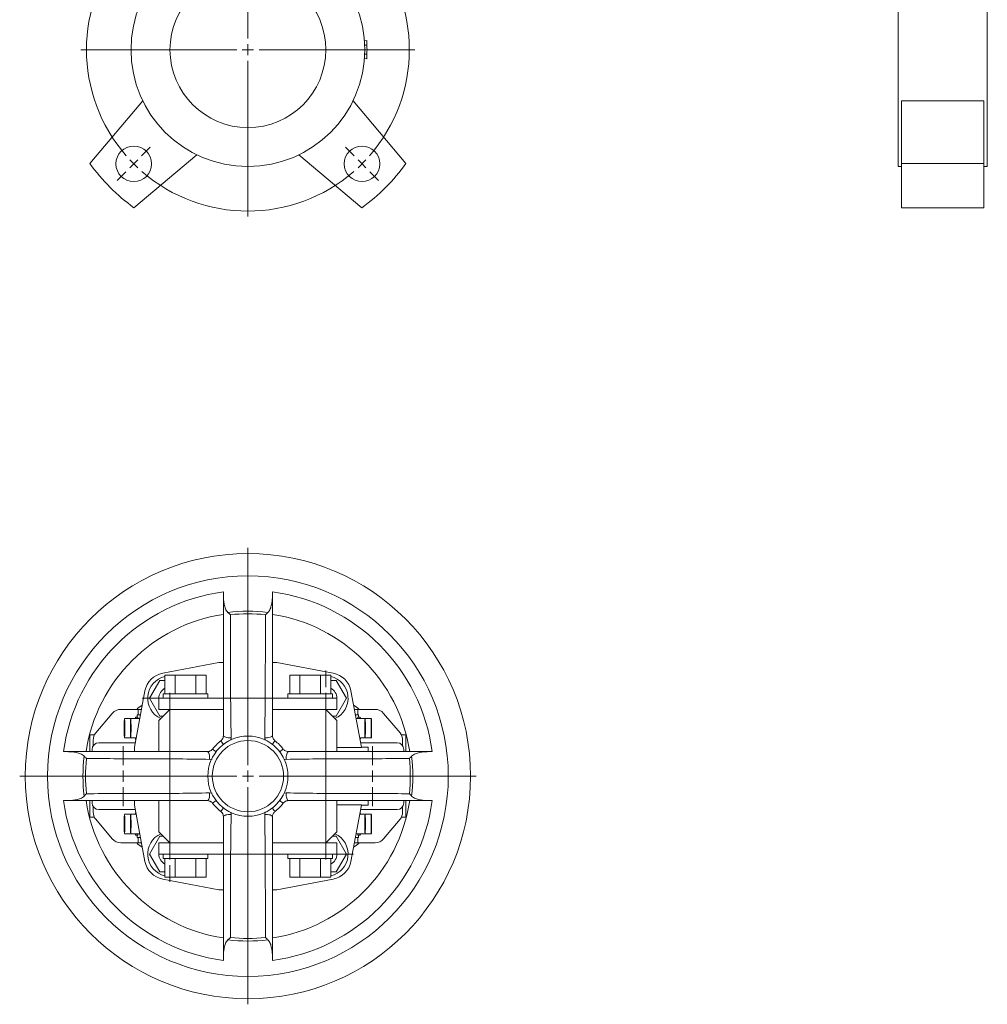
# Model space of a CAD drawing. Header units: millimetres. Extents: x -60 to 455, y -13 to 1232.
# Tile 1 of 6: x -60 to 375, y -13 to 429. Entities that reach past the tile are written whole.
import ezdxf

# ---------------------------------------------------------------- set-up
doc = ezdxf.new("R2010")
doc.units = ezdxf.units.MM

# ---------------------------------------------------------------- blocks, each defined once
blk = doc.blocks.new('SW_CENTERMARKSYMBOL_0')
at = {"color": 0, "linetype": 'Continuous', "lineweight": 0}
for p, q in [((-51.27, -46.27), (-51.27, 23.73)), ((-106.07, 3.54), (-109.96, 7.42)), ((3.54, 3.54), (7.42, 7.42)), ((-102.53, 0), (-104.3, 1.77)), ((-102.53, 0), (-100.76, -1.77)), ((0, 0), (-1.77, -1.77)), ((0, 0), (1.77, 1.77)), ((-98.99, -3.54), (-95.11, -7.42)), ((-3.54, -3.54), (-7.42, -7.42)), ((-56.27, -51.27), (-126.27, -51.27)), ((-51.27, -51.27), (-53.77, -51.27)), ((-51.27, -51.27), (-51.27, -48.77)), ((-51.27, -51.27), (-51.27, -53.77)), ((-51.27, -51.27), (-48.77, -51.27)), ((-46.27, -51.27), (23.73, -51.27)), ((-51.27, -56.27), (-51.27, -126.27)), ((-98.99, -98.99), (-95.11, -95.11)), ((-3.54, -98.99), (-7.42, -95.11)), ((-102.53, -102.53), (-100.76, -100.76)), ((0, -102.53), (-1.77, -100.76)), ((-106.07, -106.07), (-109.96, -109.96)), ((-102.53, -102.53), (-104.3, -104.3)), ((0, -102.53), (1.77, -104.3)), ((3.54, -106.07), (7.42, -109.96))]:
    blk.add_line(p, q, dxfattribs=at)
for start, end in [(48.9514, 131.0486), (135, 136.9757), (133.0243, 135), (45, 46.9757), (43.0243, 45), (138.9514, 221.0486), (318.9514, 41.0486), (223.0243, 225), (315, 316.9757), (225, 226.9757), (228.9514, 311.0486), (313.0243, 315)]:
    blk.add_arc((-51.27, -51.27), 72.5, start, end, dxfattribs=at)
blk = doc.blocks.new('SW_CENTERMARKSYMBOL_8')
at = {"color": 0, "linetype": 'Continuous', "lineweight": 0}
for p, q in [((0, 5), (0, 102.5)), ((-5, 0), (-102.5, 0)), ((0, 0), (-2.5, 0)), ((0, 0), (0, 2.5)), ((0, 0), (0, -2.5)), ((0, 0), (2.5, 0)), ((5, 0), (102.5, 0)), ((0, -5), (0, -102.5))]:
    blk.add_line(p, q, dxfattribs=at)
blk = doc.blocks.new('SW_CENTERMARKSYMBOL_9')
at = {"color": 0, "linetype": 'Continuous', "lineweight": 0}
for p, q in [((0, 5), (0, 13.5)), ((-5, 0), (-13.5, 0)), ((0, 0), (-2.5, 0)), ((0, 0), (0, 2.5)), ((0, 0), (0, -2.5)), ((0, 0), (2.5, 0)), ((5, 0), (13.5, 0)), ((0, -5), (0, -13.5))]:
    blk.add_line(p, q, dxfattribs=at)
blk = doc.blocks.new('SW_CENTERMARKSYMBOL_10')
at = {"color": 0, "linetype": 'Continuous', "lineweight": 0}
for p, q in [((0, 5), (0, 13.5)), ((-5, 0), (-13.5, 0)), ((0, 0), (-2.5, 0)), ((0, 0), (0, 2.5)), ((0, 0), (0, -2.5)), ((0, 0), (2.5, 0)), ((5, 0), (13.5, 0)), ((0, -5), (0, -13.5))]:
    blk.add_line(p, q, dxfattribs=at)
blk = doc.blocks.new('SW_CENTERMARKSYMBOL_11')
at = {"color": 0, "linetype": 'Continuous', "lineweight": 0}
for p, q in [((70, 75), (70, 82.5)), ((0, 70), (0, 72.5)), ((70, 70), (70, 72.5)), ((-5, 70), (-12.5, 70)), ((0, 70), (-2.5, 70)), ((0, 70), (0, 67.5)), ((0, 70), (2.5, 70)), ((5, 70), (65, 70)), ((65, 70), (57.5, 70)), ((70, 70), (67.5, 70)), ((70, 70), (70, 67.5)), ((70, 70), (72.5, 70)), ((0, 65), (0, 57.5)), ((0, 65), (0, 5)), ((70, 65), (70, 5)), ((70, 5), (70, 12.5)), ((0, 0), (-2.5, 0)), ((0, 0), (0, 2.5)), ((0, 0), (0, -2.5)), ((0, 0), (2.5, 0)), ((5, 0), (12.5, 0)), ((5, 0), (65, 0)), ((70, 0), (67.5, 0)), ((70, 0), (70, 2.5)), ((70, 0), (70, -2.5)), ((70, 0), (72.5, 0)), ((75, 0), (82.5, 0)), ((0, -5), (0, -12.5))]:
    blk.add_line(p, q, dxfattribs=at)

msp = doc.modelspace()

# ---------------------------------------------------------------- linework, layer by layer
at = {"color": 7, "linetype": 'Continuous', "lineweight": 15}
for p, q in [((334.89, 415.45), (334.89, 467.95)), ((374.89, 415.45), (374.89, 467.95)), ((95.13, 419.45), (96.12, 419.53)), ((95.24, 417.45), (96.24, 417.49)), ((95.13, 411.46), (96.12, 411.38)), ((95.24, 413.45), (96.24, 413.42)), ((334.89, 362.95), (334.89, 415.45)), ((374.89, 362.95), (374.89, 415.45)), ((-4.47, 392.56), (-28.2, 364.28)), ((113.75, 364.28), (90.02, 392.56)), ((373.39, 392.56), (336.39, 392.56)), ((336.39, 392.56), (336.39, 364.28)), ((373.39, 392.56), (373.39, 364.28)), ((-8.4, 344.48), (19.88, 368.21)), ((65.67, 368.21), (93.95, 344.48)), ((334.89, 362.95), (336.39, 362.95)), ((373.39, 364.28), (336.39, 364.28)), ((336.39, 364.28), (336.39, 344.48)), ((373.39, 364.28), (373.39, 344.48)), ((373.39, 362.95), (374.89, 362.95)), ((373.39, 344.48), (336.39, 344.48)), ((31.78, 171.87), (31.78, 169.94)), ((31.78, 171.87), (31.78, 170.11)), ((31.78, 169.3), (31.78, 170.11)), ((31.78, 166.82), (31.78, 169.3)), ((53.78, 169.94), (53.78, 171.87)), ((53.78, 170.11), (53.78, 171.87)), ((53.78, 170.11), (53.78, 169.3)), ((53.78, 169.3), (53.78, 166.82)), ((29.78, 140.1), (4.5, 135.36)), ((31.78, 140.1), (29.78, 140.1)), ((55.78, 140.1), (53.78, 140.1)), ((81.05, 135.36), (55.78, 140.1)), ((5.54, 134.5), (5.54, 126.1)), ((10.16, 134.5), (5.54, 134.5)), ((10.16, 134.5), (10.16, 126.1)), ((19.4, 134.5), (10.16, 134.5)), ((19.4, 134.5), (19.4, 126.1)), ((24.02, 134.5), (19.4, 134.5)), ((24.02, 134.5), (24.02, 126.1)), ((61.54, 134.5), (61.54, 126.1)), ((66.16, 134.5), (61.54, 134.5)), ((66.16, 134.5), (66.16, 126.1)), ((75.4, 134.5), (66.16, 134.5)), ((75.4, 134.5), (75.4, 126.1)), ((80.02, 134.5), (75.4, 134.5)), ((80.02, 134.5), (80.02, 126.1)), ((3.16, 132.1), (-1.46, 124.1)), ((5.54, 132.1), (3.16, 132.1)), ((82.4, 132.1), (80.02, 132.1)), ((87.02, 124.1), (82.4, 132.1)), ((-3.48, 127.38), (-8.22, 102.1)), ((-1.46, 124.1), (3.16, 116.1)), ((2.78, 124.1), (2.78, 119.1)), ((7.78, 124.1), (2.78, 124.1)), ((4.78, 126.1), (4.78, 124.1)), ((24.78, 126.1), (4.78, 126.1)), ((7.78, 124.1), (7.78, 119.1)), ((11.66, 124.1), (7.78, 124.1)), ((17.9, 124.1), (11.66, 124.1)), ((31.78, 124.1), (17.9, 124.1)), ((24.78, 124.1), (24.78, 126.1)), ((67.66, 124.1), (53.78, 124.1)), ((60.78, 126.1), (60.78, 124.1)), ((80.78, 126.1), (60.78, 126.1)), ((73.9, 124.1), (67.66, 124.1)), ((77.78, 124.1), (73.9, 124.1)), ((77.78, 124.1), (77.78, 119.1)), ((82.78, 124.1), (77.78, 124.1)), ((80.78, 124.1), (80.78, 126.1)), ((82.4, 116.1), (87.02, 124.1)), ((82.78, 124.1), (82.78, 119.1)), ((93.78, 102.1), (89.04, 127.38)), ((-18.15, 117.31), (-25.55, 108.49)), ((-6.75, 119.1), (-14.32, 119.1)), ((-6.66, 115.6), (-7.66, 115.6)), ((-6.95, 115.6), (-6.95, 116.6)), ((-6.95, 116.6), (-5.5, 116.6)), ((-6.54, 119.1), (-6.75, 119.1)), ((-5.03, 119.1), (-6.54, 119.1)), ((-6.54, 116.6), (-6.54, 119.1)), ((7.78, 119.1), (2.78, 114.1)), ((7.78, 119.1), (2.78, 119.1)), ((3.16, 116.1), (4.78, 116.1)), ((31.78, 119.1), (7.78, 119.1)), ((77.78, 119.1), (53.78, 119.1)), ((82.78, 114.1), (77.78, 119.1)), ((82.78, 119.1), (77.78, 119.1)), ((80.78, 116.1), (82.4, 116.1)), ((92.51, 116.6), (91.06, 116.6)), ((92.09, 119.1), (92.31, 119.1)), ((92.09, 119.1), (92.09, 116.6)), ((93.22, 115.6), (92.22, 115.6)), ((99.88, 119.1), (92.31, 119.1)), ((92.51, 115.6), (92.51, 116.6)), ((111.11, 108.49), (103.71, 117.31)), ((-12.73, 111.76), (-12.66, 112.91)), ((-12.73, 109.45), (-12.73, 111.76)), ((-12.59, 111.76), (-12.73, 111.76)), ((-9.85, 114.96), (-12.66, 114.96)), ((-12.66, 112.91), (-12.59, 111.76)), ((-12.59, 111.76), (-12.59, 109.45)), ((-9.92, 111.76), (-9.85, 112.91)), ((-9.92, 109.45), (-9.92, 111.76)), ((-9.79, 111.76), (-9.92, 111.76)), ((-5.81, 114.96), (-9.85, 114.96)), ((-9.85, 112.91), (-9.79, 111.76)), ((-9.79, 111.76), (-9.79, 109.45)), ((2.78, 114.1), (2.78, 100.1)), ((82.78, 100.1), (82.78, 114.1)), ((95.41, 114.96), (91.37, 114.96)), ((95.41, 112.91), (95.34, 111.76)), ((95.34, 111.76), (95.34, 109.45)), ((95.34, 111.76), (95.48, 111.76)), ((98.22, 114.96), (95.41, 114.96)), ((95.48, 111.76), (95.41, 112.91)), ((95.48, 109.45), (95.48, 111.76)), ((98.22, 112.91), (98.15, 111.76)), ((98.15, 111.76), (98.15, 109.45)), ((98.15, 111.76), (98.29, 111.76)), ((98.29, 111.76), (98.22, 112.91)), ((98.29, 109.45), (98.29, 111.76)), ((-28.2, 100.1), (-28.2, 107.6)), ((-26.15, 107.6), (-28.2, 107.6)), ((-12.66, 108.29), (-12.73, 109.45)), ((-12.59, 109.45), (-12.73, 109.45)), ((-12.59, 109.45), (-12.66, 108.29)), ((-12.66, 106.24), (-9.85, 106.24)), ((-9.85, 108.29), (-9.92, 109.45)), ((-9.79, 109.45), (-9.92, 109.45)), ((-9.79, 109.45), (-9.85, 108.29)), ((-9.85, 106.24), (-7.44, 106.24)), ((93, 106.24), (95.41, 106.24)), ((95.34, 109.45), (95.41, 108.29)), ((95.34, 109.45), (95.48, 109.45)), ((95.41, 108.29), (95.48, 109.45)), ((95.41, 106.24), (98.22, 106.24)), ((98.15, 109.45), (98.22, 108.29)), ((98.15, 109.45), (98.29, 109.45)), ((98.22, 108.29), (98.29, 109.45)), ((113.75, 107.6), (111.71, 107.6)), ((113.75, 100.1), (113.75, 107.6)), ((-26.72, 105.28), (-26.72, 102.76)), ((-7.85, 104.1), (-24.22, 104.1)), ((-8.22, 102.1), (-8.22, 100.1)), ((-7.66, 105.6), (-7.56, 105.6)), ((82.78, 101.95), (93.78, 101.95)), ((93.12, 105.6), (93.22, 105.6)), ((109.78, 104.1), (93.4, 104.1)), ((93.78, 102.1), (96.78, 102.1)), ((93.78, 101.95), (93.78, 102.1)), ((96.78, 100.16), (96.78, 102.1)), ((112.28, 102.76), (112.28, 105.28)), ((-38.23, 100.1), (-39.99, 100.1)), ((-38.23, 100.1), (-37.42, 100.1)), ((-37.42, 100.1), (-34.94, 100.1)), ((-27.22, 101.1), (-27.22, 100.1)), ((112.78, 100.1), (112.78, 101.1)), ((120.5, 100.1), (122.98, 100.1)), ((122.98, 100.1), (123.79, 100.1)), ((125.55, 100.1), (123.79, 100.1)), ((-39.99, 78.1), (-38.23, 78.1)), ((-37.42, 78.1), (-38.23, 78.1)), ((-34.94, 78.1), (-37.42, 78.1)), ((-28.2, 70.6), (-28.2, 78.1)), ((-27.22, 78.1), (-27.22, 77.1)), ((-26.72, 75.44), (-26.72, 72.92)), ((-8.22, 78.1), (-8.22, 76.1)), ((-8.22, 76.1), (-3.48, 50.83)), ((2.78, 78.1), (2.78, 64.1)), ((82.78, 64.1), (82.78, 78.1)), ((93.78, 76.26), (82.78, 76.26)), ((89.04, 50.83), (93.78, 76.1)), ((93.78, 76.1), (93.78, 76.26)), ((93.78, 76.1), (96.78, 76.1)), ((96.78, 76.1), (96.78, 77.96)), ((112.28, 72.92), (112.28, 75.44)), ((112.78, 77.1), (112.78, 78.1)), ((113.75, 70.6), (113.75, 78.1)), ((122.98, 78.1), (120.5, 78.1)), ((123.79, 78.1), (122.98, 78.1)), ((123.79, 78.1), (125.55, 78.1)), ((-24.22, 74.1), (-7.85, 74.1)), ((-9.85, 71.96), (-12.66, 71.96)), ((-7.44, 71.96), (-9.85, 71.96)), ((-7.56, 72.6), (-7.66, 72.6)), ((95.41, 71.96), (93, 71.96)), ((93.22, 72.6), (93.12, 72.6)), ((93.4, 74.1), (109.78, 74.1)), ((98.22, 71.96), (95.41, 71.96)), ((-26.15, 70.6), (-28.2, 70.6)), ((-25.55, 69.71), (-18.15, 60.89)), ((-12.73, 68.76), (-12.66, 69.91)), ((-12.73, 66.45), (-12.73, 68.76)), ((-12.59, 68.76), (-12.73, 68.76)), ((-12.66, 65.29), (-12.73, 66.45)), ((-12.59, 66.45), (-12.73, 66.45)), ((-12.66, 69.91), (-12.59, 68.76)), ((-12.59, 66.45), (-12.66, 65.29)), ((-12.59, 68.76), (-12.59, 66.45)), ((-9.92, 68.76), (-9.85, 69.91)), ((-9.92, 66.45), (-9.92, 68.76)), ((-9.79, 68.76), (-9.92, 68.76)), ((-9.85, 65.29), (-9.92, 66.45)), ((-9.79, 66.45), (-9.92, 66.45)), ((-9.85, 69.91), (-9.79, 68.76)), ((-9.79, 66.45), (-9.85, 65.29)), ((-9.79, 68.76), (-9.79, 66.45)), ((95.41, 69.91), (95.34, 68.76)), ((95.34, 68.76), (95.34, 66.45)), ((95.34, 68.76), (95.48, 68.76)), ((95.34, 66.45), (95.41, 65.29)), ((95.34, 66.45), (95.48, 66.45)), ((95.48, 68.76), (95.41, 69.91)), ((95.41, 65.29), (95.48, 66.45)), ((95.48, 66.45), (95.48, 68.76)), ((98.22, 69.91), (98.15, 68.76)), ((98.15, 68.76), (98.15, 66.45)), ((98.15, 68.76), (98.29, 68.76)), ((98.15, 66.45), (98.22, 65.29)), ((98.15, 66.45), (98.29, 66.45)), ((98.29, 68.76), (98.22, 69.91)), ((98.22, 65.29), (98.29, 66.45)), ((98.29, 66.45), (98.29, 68.76)), ((103.71, 60.89), (111.11, 69.71)), ((113.75, 70.6), (111.71, 70.6)), ((-12.66, 63.24), (-9.85, 63.24)), ((-9.85, 63.24), (-5.81, 63.24)), ((-7.66, 62.6), (-6.66, 62.6)), ((-6.95, 61.6), (-6.95, 62.6)), ((3.16, 62.1), (-1.46, 54.1)), ((2.78, 64.1), (7.78, 59.1)), ((4.78, 62.1), (3.16, 62.1)), ((77.78, 59.1), (82.78, 64.1)), ((82.4, 62.1), (80.78, 62.1)), ((87.02, 54.1), (82.4, 62.1)), ((91.37, 63.24), (95.41, 63.24)), ((92.22, 62.6), (93.22, 62.6)), ((92.51, 61.6), (92.51, 62.6)), ((95.41, 63.24), (98.22, 63.24)), ((-14.32, 59.1), (-6.75, 59.1)), ((-5.5, 61.6), (-6.95, 61.6)), ((-6.54, 59.1), (-6.75, 59.1)), ((-6.54, 61.6), (-6.54, 59.1)), ((2.78, 54.1), (2.78, 59.1)), ((7.78, 59.1), (2.78, 59.1)), ((7.78, 59.1), (31.78, 59.1)), ((7.78, 54.1), (7.78, 59.1)), ((53.78, 59.1), (77.78, 59.1)), ((77.78, 54.1), (77.78, 59.1)), ((82.78, 59.1), (77.78, 59.1)), ((82.78, 54.1), (82.78, 59.1)), ((90.59, 59.1), (92.09, 59.1)), ((91.06, 61.6), (92.51, 61.6)), ((92.09, 59.1), (92.09, 61.6)), ((92.09, 59.1), (92.31, 59.1)), ((92.31, 59.1), (99.88, 59.1)), ((-1.46, 54.1), (3.16, 46.1)), ((7.78, 54.1), (2.78, 54.1)), ((4.78, 54.1), (4.78, 52.1)), ((11.66, 54.1), (7.78, 54.1)), ((17.9, 54.1), (11.66, 54.1)), ((31.78, 54.1), (17.9, 54.1)), ((24.78, 52.1), (24.78, 54.1)), ((67.66, 54.1), (53.78, 54.1)), ((60.78, 54.1), (60.78, 52.1)), ((73.9, 54.1), (67.66, 54.1)), ((77.78, 54.1), (73.9, 54.1)), ((82.78, 54.1), (77.78, 54.1)), ((80.78, 52.1), (80.78, 54.1)), ((82.4, 46.1), (87.02, 54.1)), ((24.78, 52.1), (4.78, 52.1)), ((5.54, 43.7), (5.54, 52.1)), ((10.16, 43.7), (10.16, 52.1)), ((19.4, 43.7), (19.4, 52.1)), ((24.02, 43.7), (24.02, 52.1)), ((80.78, 52.1), (60.78, 52.1)), ((61.54, 43.7), (61.54, 52.1)), ((66.16, 43.7), (66.16, 52.1)), ((75.4, 43.7), (75.4, 52.1)), ((80.02, 43.7), (80.02, 52.1)), ((3.16, 46.1), (5.54, 46.1)), ((80.02, 46.1), (82.4, 46.1)), ((4.5, 42.84), (29.78, 38.1)), ((10.16, 43.7), (5.54, 43.7)), ((19.4, 43.7), (10.16, 43.7)), ((24.02, 43.7), (19.4, 43.7)), ((55.78, 38.1), (81.05, 42.84)), ((66.16, 43.7), (61.54, 43.7)), ((75.4, 43.7), (66.16, 43.7)), ((80.02, 43.7), (75.4, 43.7)), ((29.78, 38.1), (31.78, 38.1)), ((53.78, 38.1), (55.78, 38.1)), ((31.78, 8.9), (31.78, 11.38)), ((31.78, 8.09), (31.78, 8.9)), ((53.78, 11.38), (53.78, 8.9)), ((53.78, 8.9), (53.78, 8.09)), ((31.78, 8.27), (31.78, 6.33)), ((31.78, 8.09), (31.78, 6.33)), ((53.78, 6.33), (53.78, 8.27)), ((53.78, 6.33), (53.78, 8.09))]:
    msp.add_line(p, q, dxfattribs=at)
at = {"color": 8, "linetype": 'Continuous', "lineweight": 15}
for p, q in [((35.09, 105.27), (35.24, 106.31)), ((50.32, 106.31), (50.46, 105.2)), ((25.57, 96.64), (26.66, 96.78)), ((58.92, 96.79), (59.98, 96.64)), ((26.7, 81.4), (25.57, 81.56)), ((59.98, 81.56), (59.03, 81.44)), ((35.24, 71.89), (35.11, 72.86)), ((50.48, 73.02), (50.32, 71.89))]:
    msp.add_line(p, q, dxfattribs=at)
at = {"color": 7, "linetype": 'Continuous', "lineweight": 15, "flags": 128}
for points in [[(-7.75, 114.96), (-7.72, 115.31), (-7.67, 115.59), (-7.63, 115.5), (-7.59, 115.04), (-7.58, 114.96)], [(92.09, 119.1), (91.59, 119.1), (90.59, 119.1)], [(93.3, 114.96), (93.28, 115.31), (93.23, 115.59), (93.19, 115.5), (93.14, 115.04), (93.14, 114.96)], [(-12.51, 110.6), (-12.52, 109.37), (-12.54, 108.24), (-12.57, 107.31), (-12.6, 106.63), (-12.64, 106.28), (-12.68, 106.28), (-12.72, 106.63), (-12.76, 107.31), (-12.78, 108.24), (-12.8, 109.37), (-12.81, 110.6), (-12.8, 111.83), (-12.78, 112.96), (-12.76, 113.9), (-12.72, 114.57), (-12.68, 114.92), (-12.64, 114.92), (-12.6, 114.57), (-12.57, 113.9), (-12.54, 112.96), (-12.52, 111.83), (-12.51, 110.6)], [(-9.71, 110.6), (-9.71, 109.37), (-9.73, 108.24), (-9.76, 107.31), (-9.79, 106.63), (-9.83, 106.28), (-9.87, 106.28), (-9.91, 106.63), (-9.95, 107.31), (-9.98, 108.24), (-9.99, 109.37), (-10, 110.6), (-9.99, 111.83), (-9.98, 112.96), (-9.95, 113.9), (-9.91, 114.57), (-9.87, 114.92), (-9.83, 114.92), (-9.79, 114.57), (-9.76, 113.9), (-9.73, 112.96), (-9.71, 111.83), (-9.71, 110.6)], [(95.27, 110.6), (95.27, 109.37), (95.29, 108.24), (95.32, 107.31), (95.35, 106.63), (95.39, 106.28), (95.43, 106.28), (95.47, 106.63), (95.51, 107.31), (95.53, 108.24), (95.55, 109.37), (95.56, 110.6), (95.55, 111.83), (95.53, 112.96), (95.51, 113.9), (95.47, 114.57), (95.43, 114.92), (95.39, 114.92), (95.35, 114.57), (95.32, 113.9), (95.29, 112.96), (95.27, 111.83), (95.27, 110.6)], [(98.07, 110.6), (98.08, 109.37), (98.1, 108.24), (98.12, 107.31), (98.16, 106.63), (98.2, 106.28), (98.24, 106.28), (98.28, 106.63), (98.31, 107.31), (98.34, 108.24), (98.36, 109.37), (98.36, 110.6), (98.36, 111.83), (98.34, 112.96), (98.31, 113.9), (98.28, 114.57), (98.24, 114.92), (98.2, 114.92), (98.16, 114.57), (98.12, 113.9), (98.1, 112.96), (98.08, 111.83), (98.07, 110.6)], [(-7.58, 106.24), (-7.59, 106.16), (-7.63, 105.7), (-7.67, 105.61), (-7.72, 105.89), (-7.75, 106.24)], [(35.24, 106.31), (34.59, 106.3), (33.96, 106.33), (33.36, 106.42), (32.83, 106.55), (32.38, 106.71), (32.05, 106.91), (31.85, 107.12), (31.78, 107.35)], [(50.32, 106.31), (50.97, 106.3), (51.6, 106.33), (52.2, 106.42), (52.73, 106.55), (53.17, 106.71), (53.5, 106.91), (53.71, 107.12), (53.78, 107.35)], [(93.14, 106.24), (93.14, 106.16), (93.19, 105.7), (93.23, 105.61), (93.28, 105.89), (93.3, 106.24)], [(24.53, 100.1), (24.76, 100.03), (24.97, 99.83), (25.17, 99.5), (25.33, 99.05), (25.46, 98.52), (25.55, 97.92), (25.58, 97.29), (25.57, 96.64)], [(59.98, 96.64), (59.97, 97.29), (60.01, 97.92), (60.1, 98.52), (60.23, 99.05), (60.39, 99.5), (60.59, 99.83), (60.8, 100.03), (61.03, 100.1)], [(25.57, 81.56), (25.58, 80.91), (25.55, 80.28), (25.46, 79.68), (25.33, 79.15), (25.17, 78.71), (24.97, 78.37), (24.76, 78.17), (24.53, 78.1)], [(61.03, 78.1), (60.8, 78.17), (60.59, 78.37), (60.39, 78.71), (60.23, 79.15), (60.1, 79.68), (60.01, 80.28), (59.97, 80.91), (59.98, 81.56)], [(-12.51, 67.6), (-12.52, 66.37), (-12.54, 65.24), (-12.57, 64.31), (-12.6, 63.63), (-12.64, 63.28), (-12.68, 63.28), (-12.72, 63.63), (-12.76, 64.31), (-12.78, 65.24), (-12.8, 66.37), (-12.81, 67.6), (-12.8, 68.83), (-12.78, 69.96), (-12.76, 70.9), (-12.72, 71.57), (-12.68, 71.92), (-12.64, 71.92), (-12.6, 71.57), (-12.57, 70.9), (-12.54, 69.96), (-12.52, 68.83), (-12.51, 67.6)], [(-9.71, 67.6), (-9.71, 66.37), (-9.73, 65.24), (-9.76, 64.31), (-9.79, 63.63), (-9.83, 63.28), (-9.87, 63.28), (-9.91, 63.63), (-9.95, 64.31), (-9.98, 65.24), (-9.99, 66.37), (-10, 67.6), (-9.99, 68.83), (-9.98, 69.96), (-9.95, 70.9), (-9.91, 71.57), (-9.87, 71.92), (-9.83, 71.92), (-9.79, 71.57), (-9.76, 70.9), (-9.73, 69.96), (-9.71, 68.83), (-9.71, 67.6)], [(-7.75, 71.96), (-7.72, 72.31), (-7.67, 72.59), (-7.63, 72.5), (-7.59, 72.04), (-7.58, 71.96)], [(31.78, 70.85), (31.85, 71.08), (32.05, 71.29), (32.38, 71.49), (32.83, 71.65), (33.36, 71.78), (33.96, 71.87), (34.59, 71.91), (35.24, 71.89)], [(53.78, 70.85), (53.71, 71.08), (53.5, 71.29), (53.17, 71.49), (52.73, 71.65), (52.2, 71.78), (51.6, 71.87), (50.97, 71.91), (50.32, 71.89)], [(93.3, 71.96), (93.28, 72.31), (93.23, 72.59), (93.19, 72.5), (93.14, 72.04), (93.14, 71.96)], [(95.27, 67.6), (95.27, 66.37), (95.29, 65.24), (95.32, 64.31), (95.35, 63.63), (95.39, 63.28), (95.43, 63.28), (95.47, 63.63), (95.51, 64.31), (95.53, 65.24), (95.55, 66.37), (95.56, 67.6), (95.55, 68.83), (95.53, 69.96), (95.51, 70.9), (95.47, 71.57), (95.43, 71.92), (95.39, 71.92), (95.35, 71.57), (95.32, 70.9), (95.29, 69.96), (95.27, 68.83), (95.27, 67.6)], [(98.07, 67.6), (98.08, 66.37), (98.1, 65.24), (98.12, 64.31), (98.16, 63.63), (98.2, 63.28), (98.24, 63.28), (98.28, 63.63), (98.31, 64.31), (98.34, 65.24), (98.36, 66.37), (98.36, 67.6), (98.36, 68.83), (98.34, 69.96), (98.31, 70.9), (98.28, 71.57), (98.24, 71.92), (98.2, 71.92), (98.16, 71.57), (98.12, 70.9), (98.1, 69.96), (98.08, 68.83), (98.07, 67.6)], [(-7.58, 63.24), (-7.59, 63.16), (-7.63, 62.7), (-7.67, 62.61), (-7.72, 62.89), (-7.75, 63.24)], [(93.14, 63.24), (93.14, 63.16), (93.19, 62.7), (93.23, 62.61), (93.28, 62.89), (93.3, 63.24)], [(-6.54, 59.1), (-6.03, 59.1), (-5.03, 59.1)]]:
    msp.add_lwpolyline(points, dxfattribs=at)
at = {"color": 8, "linetype": 'Continuous', "lineweight": 15, "flags": 128}
for points in [[(31.82, 103.38), (31.81, 103.39), (31.41, 103.91), (31.08, 104.35), (30.82, 104.69), (30.66, 104.9), (30.61, 104.97)], [(53.74, 103.38), (53.75, 103.39), (54.14, 103.91), (54.48, 104.35), (54.74, 104.69), (54.9, 104.9), (54.95, 104.97)], [(28.5, 100.06), (28.48, 100.07), (27.97, 100.47), (27.53, 100.8), (27.19, 101.06), (26.98, 101.22), (26.91, 101.27)], [(57.06, 100.06), (57.07, 100.07), (57.59, 100.47), (58.03, 100.8), (58.37, 101.06), (58.58, 101.22), (58.65, 101.27)], [(26.91, 76.93), (26.98, 76.98), (27.19, 77.14), (27.53, 77.4), (27.97, 77.74), (28.48, 78.13), (28.5, 78.14)], [(58.65, 76.93), (58.58, 76.98), (58.37, 77.14), (58.03, 77.4), (57.59, 77.74), (57.07, 78.13), (57.06, 78.14)], [(30.61, 73.23), (30.66, 73.3), (30.82, 73.51), (31.08, 73.85), (31.41, 74.29), (31.81, 74.81), (31.82, 74.82)], [(54.95, 73.23), (54.9, 73.3), (54.74, 73.51), (54.48, 73.85), (54.14, 74.29), (53.75, 74.81), (53.74, 74.82)]]:
    msp.add_lwpolyline(points, dxfattribs=at)
at = {"color": 7, "linetype": 'Continuous', "lineweight": 15}
for centre, radius in [((42.78, 415.45), 52.5), ((42.78, 415.45), 35), ((-8.49, 364.19), 8), ((94.04, 364.19), 8), ((42.78, 89.1), 100), ((42.78, 89.1), 90), ((42.78, 89.1), 18), ((42.78, 89.1), 16)]:
    msp.add_circle(centre, radius, dxfattribs=at)
for centre, radius, start, end in [((42.78, 415.45), 53.5, 2.1827, 4.3654), ((42.78, 415.45), 53.5, 357.8173, 2.1827), ((42.78, 415.45), 53.5, 355.6346, 357.8173), ((42.78, 415.45), 87.5, 215.7931, 234.2069), ((42.78, 415.45), 87.5, 305.7931, 324.2069), ((42.78, 89.1), 83.5, 97.57, 172.43), ((42.78, 89.1), 83.5, 7.57, 82.43), ((42.78, 89.1), 73.5, 98.6072, 171.3928), ((42.78, 89.1), 74.09, 83.0094, 96.9906), ((42.78, 89.1), 72.95, 83.8014, 96.1986), ((42.78, 89.1), 73.5, 8.6072, 81.3928), ((6.35, 125.53), 10, 100.6197, 169.3803), ((7.78, 124.1), 10, 102.93, 245.7048), ((77.78, 124.1), 10, 294.2952, 77.07), ((79.21, 125.53), 10, 10.6197, 79.3803), ((7.78, 124.1), 5, 116.5847, 180), ((77.78, 124.1), 5, 360, 63.4153), ((-14.32, 114.1), 5, 90, 140), ((-8.18, 115.08), 1.6, 355.6475, 18.9185), ((95.02, 114.92), 2.88, 166.2955, 179.1385), ((99.88, 114.1), 5, 40, 90), ((-21.72, 105.28), 5, 140, 180), ((107.28, 105.28), 5, 0, 40), ((-24.22, 101.1), 3, 90, 180), ((42.78, 89.1), 20, 127.4952, 142.5048), ((42.78, 89.1), 20, 37.4952, 52.5048), ((109.78, 101.1), 3, 0, 90), ((42.78, 89.1), 74.09, 173.0094, 186.9906), ((42.78, 89.1), 74.09, 353.0094, 6.9906), ((42.78, 89.1), 72.95, 173.8014, 186.1986), ((42.78, 89.1), 72.95, 353.8014, 6.1986), ((42.78, 89.1), 83.5, 187.57, 262.43), ((42.78, 89.1), 73.5, 188.6072, 261.3928), ((-24.22, 77.1), 3, 180, 270), ((42.78, 89.1), 20, 217.4952, 232.5048), ((42.78, 89.1), 83.5, 277.57, 352.43), ((42.78, 89.1), 73.5, 278.6072, 351.3928), ((42.78, 89.1), 20, 307.4952, 322.5048), ((109.78, 77.1), 3, 270, 0), ((-21.72, 72.92), 5, 180, 220), ((107.28, 72.92), 5, 320, 0), ((-8.18, 63.12), 1.6, 341.0815, 4.3525), ((7.78, 54.1), 10, 114.2952, 257.07), ((77.78, 54.1), 10, 282.93, 65.7048), ((95.02, 63.28), 2.88, 180.8615, 193.7045), ((-14.32, 64.1), 5, 220, 270), ((99.88, 64.1), 5, 270, 320), ((7.78, 54.1), 5, 180, 243.4153), ((77.78, 54.1), 5, 296.5847, 0), ((6.35, 52.67), 10, 190.6197, 259.3803), ((79.21, 52.67), 10, 280.6197, 349.3803), ((42.78, 89.1), 74.09, 263.0094, 276.9906), ((42.78, 89.1), 72.95, 263.8014, 276.1986)]:
    msp.add_arc(centre, radius, start, end, dxfattribs=at)
for centre, start_param, end_param in [((-1.74, 114.1), 0.418453, 0.841069), ((87.29, 114.1), 5.442117, 5.864733), ((-1.74, 64.1), 2.300524, 2.72314), ((87.29, 64.1), 3.560045, 3.982661)]:
    msp.add_ellipse(centre, major_axis=(0, 7.5), ratio=0.968226, start_param=start_param, end_param=end_param, dxfattribs=at)
for points, knots in [([(31.78, 170.11), (31.78, 169.45), (31.81, 168.8), (31.94, 167.5), (32.03, 166.85), (32.3, 165.57), (32.48, 164.93), (32.85, 164.01), (32.99, 163.71), (33.33, 163.14), (33.52, 162.87), (33.76, 162.64)], [0, 0, 0, 0, 0.25, 0.25, 0.5, 0.5, 0.75, 0.75, 0.875, 0.875, 1, 1, 1, 1]), ([(51.8, 162.64), (52.04, 162.87), (52.23, 163.14), (52.56, 163.71), (52.71, 164.01), (53.08, 164.92), (53.25, 165.55), (53.53, 166.83), (53.62, 167.49), (53.75, 168.79), (53.78, 169.45), (53.78, 170.11)], [0, 0, 0, 0, 0.125, 0.125, 0.25, 0.25, 0.5, 0.5, 0.75, 0.75, 1, 1, 1, 1]), ([(31.78, 107.35), (31.78, 111.93), (31.78, 121.09), (31.78, 140.89), (31.78, 156.13), (31.78, 166.82)], [0, 0, 0, 0, 0.229798, 0.459638, 1, 1, 1, 1]), ([(53.78, 166.82), (53.78, 156.13), (53.78, 140.89), (53.78, 121.09), (53.78, 111.93), (53.78, 107.35)], [0, 0, 0, 0, 0.540362, 0.770172, 1, 1, 1, 1]), ([(34.9, 161.63), (34.9, 161.63), (34.52, 161.94), (34.14, 162.29), (33.76, 162.64)], [0, 0, 0, 0, 0.007107, 1, 1, 1, 1]), ([(34.9, 161.63), (34.92, 152.29), (34.95, 138.42), (35.03, 120), (35.17, 110.87), (35.24, 106.31)], [0, 0, 0, 0, 0.507121, 0.753549, 1, 1, 1, 1]), ([(50.32, 106.31), (50.39, 110.87), (50.53, 120), (50.61, 138.42), (50.64, 152.29), (50.66, 161.63)], [0, 0, 0, 0, 0.2464127, 0.4928788, 1, 1, 1, 1]), ([(50.66, 161.63), (50.66, 161.63), (51.04, 161.94), (51.42, 162.29), (51.8, 162.64)], [0, 0, 0, 0, 0.007107, 1, 1, 1, 1]), ([(31.78, 107.35), (31.75, 107.02), (31.7, 106.47), (31.38, 105.83), (31.04, 105.35), (30.78, 105.13), (30.61, 104.97)], [0, 0, 0, 0, 0.395814, 0.666707, 0.766776, 1, 1, 1, 1]), ([(54.95, 104.97), (54.75, 105.14), (54.52, 105.35), (54.16, 105.85), (53.85, 106.48), (53.8, 107.05), (53.78, 107.35)], [0, 0, 0, 0, 0.2595834, 0.3079956, 0.6337683, 1, 1, 1, 1]), ([(-30.76, 98.12), (-30.99, 98.36), (-31.26, 98.55), (-31.83, 98.88), (-32.13, 99.03), (-33.04, 99.4), (-33.67, 99.57), (-34.95, 99.85), (-35.61, 99.94), (-36.92, 100.07), (-37.57, 100.1), (-38.23, 100.1)], [0, 0, 0, 0, 0.125, 0.125, 0.25, 0.25, 0.5, 0.5, 0.75, 0.75, 1, 1, 1, 1]), ([(-34.94, 100.1), (-24.25, 100.1), (-9.01, 100.1), (10.79, 100.1), (19.95, 100.1), (24.53, 100.1)], [0, 0, 0, 0, 0.540362, 0.770172, 1, 1, 1, 1]), ([(-30.76, 98.12), (-30.41, 97.74), (-30.06, 97.36), (-29.75, 96.98), (-29.75, 96.98)], [0, 0, 0, 0, 0.992893, 1, 1, 1, 1]), ([(24.53, 100.1), (24.83, 100.12), (25.4, 100.17), (26.03, 100.48), (26.53, 100.84), (26.73, 101.08), (26.91, 101.27)], [0, 0, 0, 0, 0.3662317, 0.6920044, 0.7404166, 1, 1, 1, 1]), ([(61.03, 100.1), (60.7, 100.13), (60.15, 100.18), (59.51, 100.5), (59.03, 100.84), (58.8, 101.1), (58.65, 101.27)], [0, 0, 0, 0, 0.395814, 0.666707, 0.766776, 1, 1, 1, 1]), ([(61.03, 100.1), (65.61, 100.1), (74.76, 100.1), (94.57, 100.1), (109.81, 100.1), (120.5, 100.1)], [0, 0, 0, 0, 0.229798, 0.459638, 1, 1, 1, 1]), ([(115.31, 96.98), (115.31, 96.98), (115.62, 97.36), (115.97, 97.74), (116.32, 98.12)], [0, 0, 0, 0, 0.007107, 1, 1, 1, 1]), ([(123.79, 100.1), (123.13, 100.1), (122.48, 100.07), (121.17, 99.94), (120.53, 99.85), (119.25, 99.58), (118.61, 99.4), (117.69, 99.03), (117.39, 98.89), (116.82, 98.55), (116.55, 98.36), (116.32, 98.12)], [0, 0, 0, 0, 0.25, 0.25, 0.5, 0.5, 0.75, 0.75, 0.875, 0.875, 1, 1, 1, 1]), ([(25.57, 96.64), (21.01, 96.71), (11.88, 96.85), (-6.54, 96.93), (-20.41, 96.96), (-29.75, 96.98)], [0, 0, 0, 0, 0.2464127, 0.4928788, 1, 1, 1, 1]), ([(115.31, 96.98), (105.97, 96.96), (92.1, 96.93), (73.68, 96.85), (64.55, 96.71), (59.98, 96.64)], [0, 0, 0, 0, 0.507121, 0.753549, 1, 1, 1, 1]), ([(-38.23, 78.1), (-37.57, 78.1), (-36.92, 78.13), (-35.62, 78.26), (-34.97, 78.35), (-33.69, 78.62), (-33.05, 78.8), (-32.13, 79.17), (-31.83, 79.31), (-31.26, 79.65), (-30.99, 79.84), (-30.76, 80.08)], [0, 0, 0, 0, 0.25, 0.25, 0.5, 0.5, 0.75, 0.75, 0.875, 0.875, 1, 1, 1, 1]), ([(-30.76, 80.08), (-30.41, 80.46), (-30.06, 80.84), (-29.75, 81.22), (-29.75, 81.22)], [0, 0, 0, 0, 0.992893, 1, 1, 1, 1]), ([(-29.75, 81.22), (-20.41, 81.24), (-6.54, 81.27), (11.88, 81.35), (21.01, 81.49), (25.57, 81.56)], [0, 0, 0, 0, 0.507121, 0.753549, 1, 1, 1, 1]), ([(59.98, 81.56), (64.55, 81.49), (73.68, 81.35), (92.1, 81.27), (105.97, 81.24), (115.31, 81.22)], [0, 0, 0, 0, 0.2464127, 0.4928788, 1, 1, 1, 1]), ([(115.31, 81.22), (115.31, 81.22), (115.62, 80.84), (115.97, 80.46), (116.32, 80.08)], [0, 0, 0, 0, 0.007107, 1, 1, 1, 1]), ([(116.32, 80.08), (116.55, 79.84), (116.82, 79.65), (117.39, 79.32), (117.69, 79.17), (118.6, 78.8), (119.23, 78.63), (120.51, 78.35), (121.16, 78.26), (122.47, 78.13), (123.13, 78.1), (123.79, 78.1)], [0, 0, 0, 0, 0.125, 0.125, 0.25, 0.25, 0.5, 0.5, 0.75, 0.75, 1, 1, 1, 1]), ([(24.53, 78.1), (19.95, 78.1), (10.79, 78.1), (-9.01, 78.1), (-24.25, 78.1), (-34.94, 78.1)], [0, 0, 0, 0, 0.229798, 0.459638, 1, 1, 1, 1]), ([(26.91, 76.93), (26.75, 77.11), (26.53, 77.36), (26.05, 77.7), (25.41, 78.02), (24.86, 78.07), (24.53, 78.1)], [0, 0, 0, 0, 0.233224, 0.333293, 0.604186, 1, 1, 1, 1]), ([(58.65, 76.93), (58.82, 77.12), (59.03, 77.36), (59.53, 77.72), (60.15, 78.03), (60.73, 78.08), (61.03, 78.1)], [0, 0, 0, 0, 0.2595834, 0.3079956, 0.6337683, 1, 1, 1, 1]), ([(120.5, 78.1), (109.81, 78.1), (94.57, 78.1), (74.76, 78.1), (65.61, 78.1), (61.03, 78.1)], [0, 0, 0, 0, 0.540362, 0.770172, 1, 1, 1, 1]), ([(30.61, 73.23), (30.8, 73.06), (31.04, 72.85), (31.4, 72.35), (31.71, 71.72), (31.75, 71.15), (31.78, 70.85)], [0, 0, 0, 0, 0.2595834, 0.3079956, 0.6337683, 1, 1, 1, 1]), ([(31.78, 11.38), (31.78, 22.07), (31.78, 37.31), (31.78, 57.11), (31.78, 66.27), (31.78, 70.85)], [0, 0, 0, 0, 0.540362, 0.770172, 1, 1, 1, 1]), ([(35.24, 71.89), (35.17, 67.33), (35.03, 58.2), (34.95, 39.78), (34.92, 25.91), (34.9, 16.57)], [0, 0, 0, 0, 0.2464127, 0.4928788, 1, 1, 1, 1]), ([(50.66, 16.57), (50.64, 25.91), (50.61, 39.78), (50.53, 58.2), (50.39, 67.33), (50.32, 71.89)], [0, 0, 0, 0, 0.507121, 0.753549, 1, 1, 1, 1]), ([(53.78, 70.85), (53.81, 71.18), (53.85, 71.73), (54.18, 72.37), (54.52, 72.85), (54.77, 73.07), (54.95, 73.23)], [0, 0, 0, 0, 0.395814, 0.666707, 0.766776, 1, 1, 1, 1]), ([(53.78, 70.85), (53.78, 66.27), (53.78, 57.12), (53.78, 37.31), (53.78, 22.07), (53.78, 11.38)], [0, 0, 0, 0, 0.229798, 0.459638, 1, 1, 1, 1]), ([(33.76, 15.56), (33.52, 15.33), (33.33, 15.06), (32.99, 14.49), (32.85, 14.19), (32.48, 13.28), (32.31, 12.65), (32.03, 11.37), (31.94, 10.72), (31.81, 9.41), (31.78, 8.75), (31.78, 8.09)], [0, 0, 0, 0, 0.125, 0.125, 0.25, 0.25, 0.5, 0.5, 0.75, 0.75, 1, 1, 1, 1]), ([(33.76, 15.56), (34.14, 15.91), (34.52, 16.26), (34.9, 16.57), (34.9, 16.57)], [0, 0, 0, 0, 0.992893, 1, 1, 1, 1]), ([(51.8, 15.56), (51.42, 15.91), (51.04, 16.26), (50.66, 16.57), (50.66, 16.57)], [0, 0, 0, 0, 0.992893, 1, 1, 1, 1]), ([(53.78, 8.09), (53.78, 8.75), (53.75, 9.4), (53.62, 10.71), (53.53, 11.35), (53.25, 12.63), (53.08, 13.27), (52.71, 14.19), (52.57, 14.49), (52.23, 15.06), (52.04, 15.33), (51.8, 15.56)], [0, 0, 0, 0, 0.25, 0.25, 0.5, 0.5, 0.75, 0.75, 0.875, 0.875, 1, 1, 1, 1])]:
    msp.add_open_spline(points, degree=3, knots=knots, dxfattribs=at)

# ---------------------------------------------------------------- block references
at = {"color": 7, "linetype": 'Continuous', "lineweight": 0}
for name, p in [('SW_CENTERMARKSYMBOL_0', (94.04, 466.72)), ('SW_CENTERMARKSYMBOL_8', (42.78, 89.1)), ('SW_CENTERMARKSYMBOL_11', (7.78, 54.1)), ('SW_CENTERMARKSYMBOL_9', (-13.22, 89.1)), ('SW_CENTERMARKSYMBOL_10', (98.78, 89.1))]:
    msp.add_blockref(name, p, dxfattribs=at)

doc.saveas('drawing.dxf')
